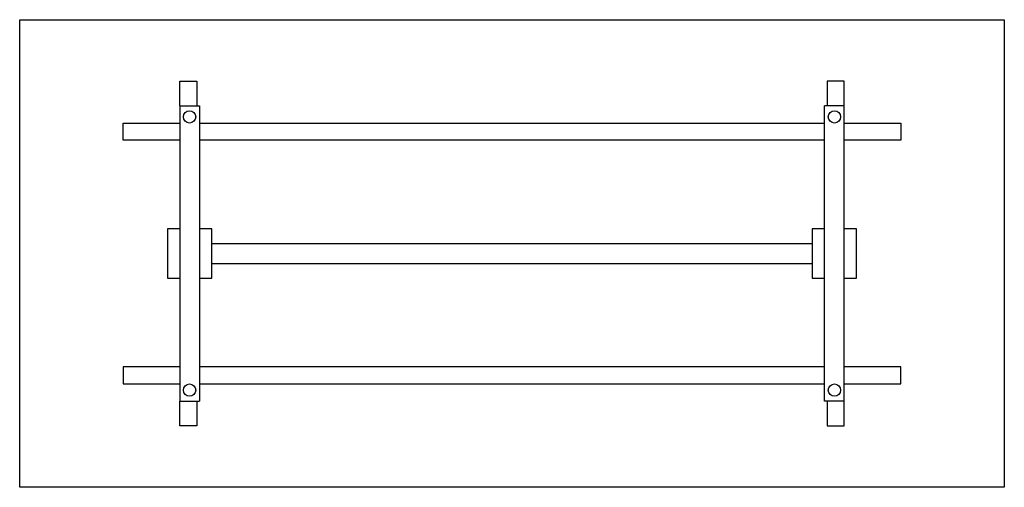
# Paper-space layout '_Back' of a CAD drawing. Header units: millimetres. Extents: x 1472 to 3472, y -2192 to -1242.
import ezdxf

# ---------------------------------------------------------------- set-up
doc = ezdxf.new("R2010")
doc.units = ezdxf.units.MM

psp = doc.layouts.new('_Back')

# ---------------------------------------------------------------- linework, layer by layer
at = {"color": 7, "linetype": 'Continuous', "lineweight": 25}
for p, q in [((1471.7, -1241.6), (3471.7, -1241.6)), ((1471.7, -2191.6), (1471.7, -1241.6)), ((3471.7, -1241.6), (3471.7, -2191.6)), ((1796.7, -1416.4), (1796.7, -1366.6)), ((1796.7, -1366.6), (1831.7, -1366.6)), ((1831.7, -1366.6), (1831.7, -1416.6)), ((3146.7, -1366.6), (3111.7, -1366.6)), ((3111.7, -1366.6), (3111.7, -1416.6)), ((3146.7, -1416.4), (3146.7, -1366.6)), ((1796.7, -1416.6), (1836.7, -1416.6)), ((1796.7, -1416.6), (1796.7, -2016.6)), ((1836.7, -1416.6), (1836.7, -2016.6)), ((3106.7, -2016.6), (3106.7, -1416.6)), ((3146.7, -1416.6), (3106.7, -1416.6)), ((3146.7, -2016.6), (3146.7, -1416.6)), ((1681.7, -1486.6), (1681.7, -1451.6)), ((1681.7, -1451.6), (1796.7, -1451.6)), ((1836.7, -1451.6), (3106.7, -1451.6)), ((3146.7, -1451.6), (3261.7, -1451.6)), ((3261.7, -1451.6), (3261.7, -1486.6)), ((1796.7, -1486.6), (1681.7, -1486.6)), ((3106.7, -1486.6), (1836.7, -1486.6)), ((3261.7, -1486.6), (3146.7, -1486.6)), ((1771.7, -1666.6), (1771.7, -1766.6)), ((1796.7, -1666.6), (1771.7, -1666.6)), ((1861.7, -1666.6), (1836.7, -1666.6)), ((1861.7, -1766.6), (1861.7, -1666.6)), ((3081.7, -1666.6), (3081.7, -1766.6)), ((3106.7, -1666.6), (3081.7, -1666.6)), ((3171.7, -1666.6), (3146.7, -1666.6)), ((3171.7, -1766.6), (3171.7, -1666.6)), ((1861.7, -1696.6), (3081.7, -1696.6)), ((1861.7, -1736.6), (3081.7, -1736.6)), ((1771.7, -1766.6), (1796.7, -1766.6)), ((1836.7, -1766.6), (1861.7, -1766.6)), ((3081.7, -1766.6), (3106.7, -1766.6)), ((3146.7, -1766.6), (3171.7, -1766.6)), ((1796.7, -1946.6), (1681.7, -1946.6)), ((1681.7, -1946.6), (1681.7, -1981.6)), ((3106.7, -1946.6), (1836.7, -1946.6)), ((3261.7, -1946.6), (3146.7, -1946.6)), ((3261.7, -1981.6), (3261.7, -1946.6)), ((1681.7, -1981.6), (1796.7, -1981.6)), ((1836.7, -1981.6), (3106.7, -1981.6)), ((3146.7, -1981.6), (3261.7, -1981.6)), ((1796.7, -2016.6), (1836.7, -2016.6)), ((1796.7, -2066.6), (1796.7, -2016.8)), ((1831.7, -2016.6), (1831.7, -2066.6)), ((3146.7, -2016.6), (3106.7, -2016.6)), ((3111.7, -2016.6), (3111.7, -2066.6)), ((3146.7, -2066.6), (3146.7, -2016.8)), ((1831.7, -2066.6), (1796.7, -2066.6)), ((3111.7, -2066.6), (3146.7, -2066.6)), ((3471.7, -2191.6), (1471.7, -2191.6))]:
    psp.add_line(p, q, dxfattribs=at)
for centre in [(1816.7, -1439.1), (3126.7, -1439.1), (1816.7, -1994.1), (3126.7, -1994.1)]:
    psp.add_circle(centre, 12.5, dxfattribs=at)

doc.saveas('drawing.dxf')
